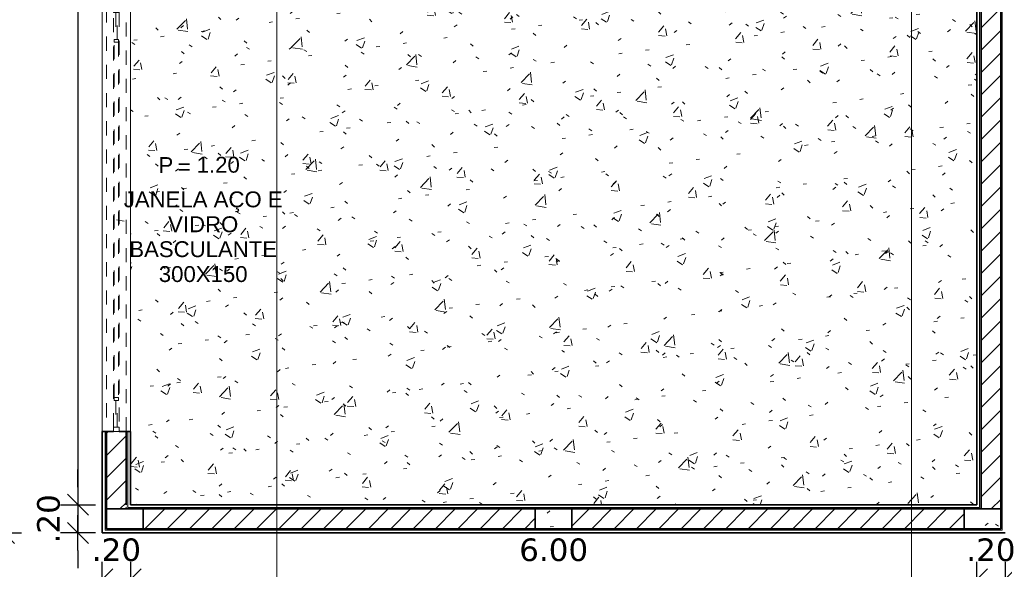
# Model space of a CAD drawing. Header units: millimetres. Extents: x -109 to 627, y -178 to 173.
# Tile 118 of 178: x 320.84 to 327.82, y -94.29 to -90.39. Entities that reach past the tile are written whole.
import ezdxf

# ---------------------------------------------------------------- set-up
doc = ezdxf.new("R2010")
doc.units = ezdxf.units.MM
doc.linetypes.add('Traço Curto', pattern=[0.0015300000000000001, 0.001, -0.0005300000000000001])
for name, color, linetype, lineweight in [('ARQ - ALVENARIA - OSSO', 2, 'Continuous', 35), ('ARQ - DIVISORIA', 3, 'Continuous', 35), ('ARQ - JANELA', 2, 'Traço Curto', 5), ('ARQ - PAREDE VISTA', 4, 'Continuous', 9), ('ARQ - PAREDES_HACHURA', 9, 'Continuous', 35), ('ARQ - PAREDES_REVESTIMENTO', 3, 'Continuous', 35), ('ARQ - PILAR', 4, 'Continuous', 15), ('ARQ - PISO_HACHURA_SUPERFICIE', 9, 'Continuous', 5), ('ARQ - SIMBOLO_CORTE', 2, 'Continuous', 5), ('ARQ -TEXTO_JANELA', 2, 'Continuous', 9)]:
    doc.layers.add(name, color=color, linetype=linetype, lineweight=lineweight)
doc.styles.add('Arial_3', font='arial.ttf', dxfattribs={"height": 0.0015})
doc.styles.add('Arial_4', font='arial.ttf', dxfattribs={"height": 0.1124999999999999})
doc.styles.add('FNDE Texto Cota 0100', font='verdana.ttf', dxfattribs={"height": 0.16})
doc.dimstyles.new('FNDE 1-0100', dxfattribs={"dimscale": 2.5, "dimtxt": 0.16, "dimasz": 0.05, "dimexe": 0.15, "dimexo": 0.15, "dimgap": 0.05, "dimtad": 1, "dimzin": 4, "dimdsep": 46, "dimtxsty": 'FNDE Texto Cota 0100', "dimblk": 'tic', "dimcen": 0.15, "dimdle": 0.15, "dimse1": 1, "dimse2": 1, "dimclrd": 251, "dimclre": 251, "dimclrt": 256, "dimaunit": 1, "dimadec": 3, "dimazin": 0, "dimtfac": 1, "dimtix": 1, "dimtmove": 2, "dimatfit": 3, "dimldrblk": 'tic', "dimfxl": 0.15, "dimtvp": 1, "dimtolj": 1, "dimtzin": 0, "dimarcsym": 0})
pattern_1 = [(49.99999999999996, (318.528649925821, -67.90926755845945), (0.5462905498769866, -0.04729538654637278), [0.05698523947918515, -0.6288371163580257]), (355, (318.528649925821, -67.90926755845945), (-0.1054013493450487, 0.5732220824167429), [0.04598808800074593, -0.5028697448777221]), (100.451, (318.5746380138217, -67.91326652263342), (0.4408404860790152, 0.5255719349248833), [0.04898731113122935, -0.5338617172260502]), (46.184, (318.528649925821, -67.7573069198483), (0.8129122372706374, -0.1260280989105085), [0.08597772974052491, -0.9427558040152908]), (96.63599999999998, (318.5966323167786, -67.7673043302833), (0.7118101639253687, 0.7420596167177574), [0.07298109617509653, -0.8007925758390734]), (351.184, (318.528649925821, -67.7573069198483), (0.7120447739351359, 0.7424237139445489), [0.0689821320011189, -0.7538047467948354]), (21, (318.6046302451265, -67.7952970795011), (0.4548672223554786, -0.3062123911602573), [0.05698523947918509, -0.628837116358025]), (326, (318.6046302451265, -67.7952970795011), (0.1857174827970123, 0.5524509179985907), [0.04598808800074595, -0.5028697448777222]), (71.45100000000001, (318.6426204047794, -67.8202906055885), (0.6403701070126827, 0.2459518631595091), [0.04898731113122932, -0.5338617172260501]), (37.49999999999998, (318.528649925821, -67.90926755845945), (0.00920361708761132, 0.2540508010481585), [0.02499352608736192, -0.4718777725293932, 0.02499352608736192, -0.4848744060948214, -0.5048692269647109]), (37.49999999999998, (318.528649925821, -67.90926755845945), (0.00920361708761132, 0.2540508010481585), [-1.006739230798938, 0.02499352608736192, -0.4798757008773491]), (7.49999999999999, (318.528649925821, -67.90926755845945), (0.2004088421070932, 0.3006603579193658), [0.02499352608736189, -0.2659311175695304, 0.02499352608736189, -0.4598808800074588, -0.1919502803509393]), (7.49999999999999, (318.528649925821, -67.90926755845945), (0.2004088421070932, 0.3006603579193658), [-0.7757990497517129, 0.02499352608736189, -0.1669567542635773]), (327.5, (318.3586939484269, -67.90926755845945), (0.4063776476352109, -0.0170731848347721), [0.02499352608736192, -0.1649572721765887, 0.02499352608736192, -0.5688526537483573, -0.7887956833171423]), (327.5, (318.3586939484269, -67.90926755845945), (0.4063776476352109, -0.0170731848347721), [-0.7847967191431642, 0.02499352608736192, -0.7638021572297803]), (317.5, (318.2827136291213, -67.90926755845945), (0.4438836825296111, 0.07598815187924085), [0.02499352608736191, -0.2229422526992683, 0.02499352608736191, -0.3699041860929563, -0.559854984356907]), (317.5, (318.2827136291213, -67.90926755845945), (0.4438836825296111, 0.07598815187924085), [-0.6418337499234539, 0.02499352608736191, -0.5348614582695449])]
pattern_2 = [(45, (318.528649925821, -67.90926755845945), (-0.07917545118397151, 0.07917545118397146), [])]

# ---------------------------------------------------------------- blocks, each defined once
blk = doc.blocks.new('JANELA BASCULANTE PRÁTICA DE REVIT - JANELA AÇO E VIDRO BASCULANTE 300X150-6308812-NÍVEL 1')
at = {"layer": 'ARQ - JANELA'}
for p, q in [((1.499999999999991, 0.07000000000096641), (-1.500000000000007, 0.07000000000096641)), ((-1.469999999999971, 0.01999999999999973), (-1.500000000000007, 0.01999999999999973)), ((-1.500000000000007, 0.01999999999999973), (-1.500000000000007, -0.02000000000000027)), ((-1.469999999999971, -0.02000000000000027), (-1.469999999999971, 0.01999999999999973)), ((-1.469999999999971, 0.01999999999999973), (1.470000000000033, 0.01999999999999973)), ((-1.279999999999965, 0.004999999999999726), (-1.469999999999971, 0.004999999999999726)), ((-1.469999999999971, 0.004999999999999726), (-1.469999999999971, -0.005000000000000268)), ((-1.259999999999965, 0.01499999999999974), (-1.279999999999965, 0.01499999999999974)), ((-1.279999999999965, 0.01499999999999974), (-1.279999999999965, -0.01500000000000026)), ((-1.279999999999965, -0.005000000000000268), (-1.279999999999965, 0.004999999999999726)), ((-1.259999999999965, -0.01500000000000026), (-1.259999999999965, 0.01499999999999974)), ((-1.259999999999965, 0.01499999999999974), (1.260000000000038, 0.01499999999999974)), ((1.280000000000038, 0.01499999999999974), (1.260000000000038, 0.01499999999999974)), ((1.260000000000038, 0.01499999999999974), (1.260000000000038, -0.01500000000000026)), ((1.280000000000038, -0.01500000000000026), (1.280000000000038, 0.01499999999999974)), ((1.470000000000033, 0.004999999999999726), (1.280000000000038, 0.004999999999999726)), ((1.280000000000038, 0.004999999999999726), (1.280000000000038, -0.005000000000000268)), ((1.499999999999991, 0.01999999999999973), (1.470000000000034, 0.01999999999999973)), ((1.470000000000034, 0.01999999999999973), (1.470000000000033, -0.02000000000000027)), ((1.470000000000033, -0.005000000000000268), (1.470000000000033, 0.004999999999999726)), ((1.499999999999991, -0.02000000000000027), (1.499999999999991, 0.01999999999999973)), ((-1.500000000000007, -0.02000000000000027), (-1.469999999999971, -0.02000000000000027)), ((-1.469999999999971, -0.005000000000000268), (-1.279999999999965, -0.005000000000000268)), ((1.470000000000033, -0.02000000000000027), (-1.469999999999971, -0.02000000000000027)), ((-1.279999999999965, -0.01500000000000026), (-1.259999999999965, -0.01500000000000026)), ((1.260000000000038, -0.01500000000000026), (-1.259999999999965, -0.01500000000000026)), ((1.260000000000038, -0.01500000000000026), (1.280000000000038, -0.01500000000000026)), ((1.280000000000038, -0.005000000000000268), (1.470000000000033, -0.005000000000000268)), ((1.470000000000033, -0.02000000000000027), (1.499999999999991, -0.02000000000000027)), ((-1.499980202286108, -0.07), (1.499999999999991, -0.07))]:
    blk.add_line(p, q, dxfattribs=at)
blk = doc.blocks.new('Identificação de Janela - Modelo 1-6080617-NÍVEL 1')
at = {"layer": 'ARQ -TEXTO_JANELA', "char_height": 0.0015, "attachment_point": 1, "style": 'Arial_3'}
for s, insert, width in [('P', (-0.004488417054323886, 0.005715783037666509), 0.00168354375), ('=', (-0.002669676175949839, 0.005559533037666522), 0.00152320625)]:
    blk.add_mtext(s, dxfattribs=dict(at, insert=insert, width=width))
blk = doc.blocks.new('tic')
blk.add_line((-0.6000000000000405, -0.600000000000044), (0.6000000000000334, 0.600000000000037))
at = {"color": 251}
for p, q in [((0, -1.000000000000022), (0, 0.9999999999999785)), ((-1.000000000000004, 0), (0.9999999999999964, 0))]:
    blk.add_line(p, q, dxfattribs=at)
blk = doc.blocks.new('*D650')
at = {"color": 251, "lineweight": -2, "transparency": 16777216}
blk.add_line((321.257977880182, -85.55765662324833), (321.257977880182, -93.70548138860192), dxfattribs=at)
at = {"layer": 'Defpoints', "color": 0, "transparency": 16777216}
for p in [(321.6302039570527, -85.43265662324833), (321.257977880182, -93.83048138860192), (321.6302039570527, -93.83048138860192)]:
    blk.add_point(p, dxfattribs=at)
at = {"color": 251, "lineweight": -2, "transparency": 16777216, "xscale": 0.125, "yscale": 0.125, "zscale": 0.125}
for p, rotation in [((321.257977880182, -85.43265662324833), 90), ((321.257977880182, -93.83048138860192), 270)]:
    blk.add_blockref('tic', p, dxfattribs=dict(at, rotation=rotation))
at = {"transparency": 16777216, "insert": (321.0493244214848, -89.6315690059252), "char_height": 0.16, "attachment_point": 5, "rotation": 90, "style": 'FNDE Texto Cota 0100'}
blk.add_mtext('\\A1;8.40', dxfattribs=at)
blk = doc.blocks.new('*D651')
at = {"color": 251, "lineweight": -2, "transparency": 16777216}
for p, q in [((321.257977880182, -93.70548138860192), (321.257977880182, -93.58048138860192)), ((321.257977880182, -93.83048138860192), (321.257977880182, -94.03042959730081)), ((321.257977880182, -94.15542959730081), (321.257977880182, -94.28042959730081))]:
    blk.add_line(p, q, dxfattribs=at)
at = {"layer": 'Defpoints', "color": 0, "transparency": 16777216}
for p in [(321.6302039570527, -93.83048138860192), (321.257977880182, -94.03042959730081), (321.4302557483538, -94.03042959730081)]:
    blk.add_point(p, dxfattribs=at)
at = {"color": 251, "lineweight": -2, "transparency": 16777216, "xscale": 0.125, "yscale": 0.125, "zscale": 0.125}
for p, rotation in [((321.257977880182, -93.83048138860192), 270), ((321.257977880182, -94.03042959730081), 90)]:
    blk.add_blockref('tic', p, dxfattribs=dict(at, rotation=rotation))
at = {"transparency": 16777216, "insert": (321.0496467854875, -93.93045549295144), "char_height": 0.16, "attachment_point": 5, "rotation": 90, "style": 'FNDE Texto Cota 0100'}
blk.add_mtext('\\A1;.20', dxfattribs=at)
blk = doc.blocks.new('*D652')
at = {"color": 251, "lineweight": -2, "transparency": 16777216}
blk.add_line((320.7331138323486, -93.90542959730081), (320.7331138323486, -50.76666830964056), dxfattribs=at)
at = {"layer": 'Defpoints', "color": 0, "transparency": 16777216}
for p in [(320.7331138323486, -50.64166830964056), (321.4302557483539, -50.64166830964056), (321.4302557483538, -94.03042959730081)]:
    blk.add_point(p, dxfattribs=at)
at = {"color": 251, "lineweight": -2, "transparency": 16777216, "xscale": 0.125, "yscale": 0.125, "zscale": 0.125}
for p, rotation in [((320.7331138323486, -50.64166830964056), 90), ((320.7331138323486, -94.03042959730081), 270)]:
    blk.add_blockref('tic', p, dxfattribs=dict(at, rotation=rotation))
at = {"transparency": 16777216, "insert": (320.5247827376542, -72.33604895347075), "char_height": 0.16, "attachment_point": 5, "rotation": 90, "style": 'FNDE Texto Cota 0100'}
blk.add_mtext('\\A1;43.39', dxfattribs=at)
blk = doc.blocks.new('*D599')
at = {"color": 251, "lineweight": -2, "transparency": 16777216}
for p, q in [((321.3052557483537, -94.35921347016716), (321.1802557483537, -94.35921347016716)), ((321.4302557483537, -94.35921347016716), (321.6302039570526, -94.35921347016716)), ((321.7552039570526, -94.35921347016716), (321.8802039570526, -94.35921347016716))]:
    blk.add_line(p, q, dxfattribs=at)
at = {"layer": 'Defpoints', "color": 0, "transparency": 16777216}
for p in [(321.6302039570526, -93.8304813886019), (321.4302557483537, -94.03042959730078), (321.6302039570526, -94.35921347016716)]:
    blk.add_point(p, dxfattribs=at)
at = {"color": 251, "lineweight": -2, "transparency": 16777216, "xscale": 0.125, "yscale": 0.125, "zscale": 0.125}
blk.add_blockref('tic', (321.4302557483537, -94.35921347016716), dxfattribs=at)
at = {"color": 251, "lineweight": -2, "transparency": 16777216, "xscale": 0.125, "yscale": 0.125, "zscale": 0.125, "rotation": 180}
blk.add_blockref('tic', (321.6302039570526, -94.35921347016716), dxfattribs=at)
at = {"transparency": 16777216, "insert": (321.5302298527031, -94.15088237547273), "char_height": 0.16, "attachment_point": 5, "style": 'FNDE Texto Cota 0100'}
blk.add_mtext('\\A1;.20', dxfattribs=at)
blk = doc.blocks.new('*D653')
at = {"color": 251, "lineweight": -2, "transparency": 16777216}
blk.add_line((321.7552039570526, -94.35921347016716), (327.5036502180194, -94.35921347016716), dxfattribs=at)
at = {"layer": 'Defpoints', "color": 0, "transparency": 16777216}
for p in [(321.6302039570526, -93.8304813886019), (327.6286502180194, -93.8304813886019), (327.6286502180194, -94.35921347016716)]:
    blk.add_point(p, dxfattribs=at)
at = {"color": 251, "lineweight": -2, "transparency": 16777216, "xscale": 0.125, "yscale": 0.125, "zscale": 0.125, "rotation": 180}
blk.add_blockref('tic', (321.6302039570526, -94.35921347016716), dxfattribs=at)
at = {"color": 251, "lineweight": -2, "transparency": 16777216, "xscale": 0.125, "yscale": 0.125, "zscale": 0.125}
blk.add_blockref('tic', (327.6286502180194, -94.35921347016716), dxfattribs=at)
at = {"transparency": 16777216, "insert": (324.629427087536, -94.15093610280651), "char_height": 0.16, "attachment_point": 5, "style": 'FNDE Texto Cota 0100'}
blk.add_mtext('\\A1;6.00', dxfattribs=at)
blk = doc.blocks.new('*D654')
at = {"color": 251, "lineweight": -2, "transparency": 16777216}
for p, q in [((327.5036502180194, -94.35921347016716), (327.3786502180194, -94.35921347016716)), ((327.6286502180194, -94.35921347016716), (327.8285984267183, -94.35921347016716)), ((327.9535984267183, -94.35921347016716), (328.0785984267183, -94.35921347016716))]:
    blk.add_line(p, q, dxfattribs=at)
at = {"layer": 'Defpoints', "color": 0, "transparency": 16777216}
for p in [(327.6286502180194, -93.8304813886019), (327.8285984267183, -94.03042959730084), (327.8285984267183, -94.35921347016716)]:
    blk.add_point(p, dxfattribs=at)
at = {"color": 251, "lineweight": -2, "transparency": 16777216, "xscale": 0.125, "yscale": 0.125, "zscale": 0.125}
blk.add_blockref('tic', (327.6286502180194, -94.35921347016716), dxfattribs=at)
at = {"color": 251, "lineweight": -2, "transparency": 16777216, "xscale": 0.125, "yscale": 0.125, "zscale": 0.125, "rotation": 180}
blk.add_blockref('tic', (327.8285984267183, -94.35921347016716), dxfattribs=at)
at = {"transparency": 16777216, "insert": (327.7286243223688, -94.15088237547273), "char_height": 0.16, "attachment_point": 5, "style": 'FNDE Texto Cota 0100'}
blk.add_mtext('\\A1;.20', dxfattribs=at)
blk = doc.blocks.new('*D655')
at = {"color": 251, "lineweight": -2, "transparency": 16777216}
blk.add_line((327.9535984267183, -94.35921347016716), (329.9030287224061, -94.35921347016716), dxfattribs=at)
at = {"layer": 'Defpoints', "color": 0, "transparency": 16777216}
for p in [(327.8285984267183, -94.03042959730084), (330.0280287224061, -94.03042959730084), (330.0280287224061, -94.35921347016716)]:
    blk.add_point(p, dxfattribs=at)
at = {"color": 251, "lineweight": -2, "transparency": 16777216, "xscale": 0.125, "yscale": 0.125, "zscale": 0.125, "rotation": 180}
blk.add_blockref('tic', (327.8285984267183, -94.35921347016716), dxfattribs=at)
at = {"color": 251, "lineweight": -2, "transparency": 16777216, "xscale": 0.125, "yscale": 0.125, "zscale": 0.125}
blk.add_blockref('tic', (330.0280287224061, -94.35921347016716), dxfattribs=at)
at = {"transparency": 16777216, "insert": (328.9283135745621, -94.15088237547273), "char_height": 0.16, "attachment_point": 5, "style": 'FNDE Texto Cota 0100'}
blk.add_mtext('\\A1;2.20', dxfattribs=at)
blk = doc.blocks.new('*D600')
at = {"color": 251, "lineweight": -2, "transparency": 16777216}
blk.add_line((321.5552557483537, -94.88407751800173), (330.102976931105, -94.88407751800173), dxfattribs=at)
at = {"layer": 'Defpoints', "color": 0, "transparency": 16777216}
for p in [(321.4302557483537, -94.03042959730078), (330.227976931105, -94.03042959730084), (330.227976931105, -94.88407751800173)]:
    blk.add_point(p, dxfattribs=at)
at = {"color": 251, "lineweight": -2, "transparency": 16777216, "xscale": 0.125, "yscale": 0.125, "zscale": 0.125, "rotation": 180}
blk.add_blockref('tic', (321.4302557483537, -94.88407751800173), dxfattribs=at)
at = {"color": 251, "lineweight": -2, "transparency": 16777216, "xscale": 0.125, "yscale": 0.125, "zscale": 0.125}
blk.add_blockref('tic', (330.227976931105, -94.88407751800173), dxfattribs=at)
at = {"transparency": 16777216, "insert": (325.8291163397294, -94.67542405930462), "char_height": 0.16, "attachment_point": 5, "style": 'FNDE Texto Cota 0100'}
blk.add_mtext('\\A1;8.80', dxfattribs=at)

msp = doc.modelspace()

# ---------------------------------------------------------------- hatches: boundary and pattern name
at = {"layer": 'ARQ - PAREDES_HACHURA'}
h = msp.add_hatch(color=256, dxfattribs=at)
h.paths.add_polyline_path([(321.4602479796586, -94.00043736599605), (321.4602479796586, -93.3106160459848), (321.4502505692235, -93.3106160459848), (321.4502505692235, -94.00043736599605)], flags=0)
h.paths.add_polyline_path([(321.4602479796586, -90.31141270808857), (321.4602479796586, -88.95176488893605), (321.4502505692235, -88.95176488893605), (321.4502505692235, -90.31141270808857)], flags=0)
h.paths.add_polyline_path([(321.4602479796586, -85.95220549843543), (321.4601627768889, -84.71252660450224), (321.4502505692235, -84.71284307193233), (321.4502505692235, -85.95220549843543)], flags=0)
h.paths.add_polyline_path([(321.4502505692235, -81.7133034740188), (321.4602479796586, -81.7133034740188), (321.4602479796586, -80.35457345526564), (321.4502505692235, -80.35457345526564), (321.4502505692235, -81.16376236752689)], flags=0)
h.paths.add_polyline_path([(321.4602479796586, -77.35535032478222), (321.4602479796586, -76.66492767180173), (321.4602479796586, -67.51731312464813), (321.4502505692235, -67.51731312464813), (321.4502505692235, -77.35535032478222)], flags=0)
h.paths.add_polyline_path([(321.4602479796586, -64.51710186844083), (321.4602479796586, -63.15745404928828), (321.4502505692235, -63.15745404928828), (321.4502505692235, -64.51710186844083)], flags=0)
h.paths.add_polyline_path([(321.4502505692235, -60.15920304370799), (321.4602479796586, -60.15920304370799), (321.4602479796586, -59.46938172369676), (321.4502505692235, -59.46938172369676), (321.4502505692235, -59.63933770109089)], flags=0)
h = msp.add_hatch(color=256, dxfattribs=at)
h.paths.add_polyline_path([(321.6002117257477, -93.85047620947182), (321.6102091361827, -93.84976210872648), (321.6102091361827, -93.31061604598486), (321.6002117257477, -93.31061604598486), (321.6002117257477, -93.83048138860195)], flags=0)
h.paths.add_polyline_path([(321.6002117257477, -90.31139291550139), (321.6102091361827, -90.31139291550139), (321.6102091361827, -88.95174509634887), (321.6002117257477, -88.95174509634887), (321.6002117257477, -89.76153534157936)], flags=0)
h.paths.add_polyline_path([(321.6102091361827, -85.95252196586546), (321.6102091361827, -85.41266180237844), (321.6002117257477, -85.41267832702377), (321.6002117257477, -85.95252196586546)], flags=0)
h = msp.add_hatch(color=256, dxfattribs=at)
h.paths.add_polyline_path([(327.6486450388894, -93.85047620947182), (327.6586424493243, -93.85045968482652), (327.6586424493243, -86.35241838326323), (327.6486450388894, -86.35241838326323), (327.6486450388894, -93.83229919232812)], flags=0)
h.paths.add_polyline_path([(327.6586424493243, -85.45265144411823), (327.6586424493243, -85.41266180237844), (327.6486450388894, -85.41266180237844), (327.6486450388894, -85.45265144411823)], flags=0)
for points in [[(327.8086036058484, -94.00043736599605), (327.8086036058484, -86.34741967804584), (327.7986061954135, -86.34741967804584), (327.7986061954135, -94.00043736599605)], [(327.5386735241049, -93.8604736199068), (327.6586424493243, -93.8604736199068), (327.6586424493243, -93.85047620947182), (321.6002117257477, -93.85047620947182), (321.6002117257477, -93.8604736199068), (327.4259305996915, -93.8604736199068)], [(327.8086036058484, -94.01043477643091), (327.8086036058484, -94.00043736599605), (321.4502505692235, -94.00043736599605), (321.4502505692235, -94.01043477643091), (327.7986061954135, -94.01043477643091)]]:
    msp.add_hatch(color=256, dxfattribs=at).paths.add_polyline_path(points, flags=0)
h = msp.add_hatch(dxfattribs=at)
h.set_pattern_fill('FP_6', color=256, scale=0.9997410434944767, style=0, pattern_type=2)
h.set_pattern_definition(pattern_2)
h.paths.add_polyline_path([(321.4602479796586, -93.86047361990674), (321.6002117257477, -93.86047361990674), (321.6002117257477, -93.31061604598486), (321.4602479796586, -93.31061604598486)], flags=0)
h.paths.add_polyline_path([(321.5102350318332, -90.31139291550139), (321.6002117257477, -90.31139291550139), (321.6002117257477, -89.76153534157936), (321.4602479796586, -89.76153534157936), (321.4602479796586, -90.31139291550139)], flags=0)
h = msp.add_hatch(dxfattribs=at)
h.set_pattern_fill('FP_6', color=256, scale=0.9997410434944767, style=0, pattern_type=2)
h.set_pattern_definition(pattern_2)
h.paths.add_polyline_path([(327.6586424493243, -93.86047361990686), (327.7986061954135, -93.8604736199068), (327.7986061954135, -89.76153534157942), (327.6586424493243, -89.76153534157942), (327.6586424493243, -93.85047620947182)], flags=0)
h = msp.add_hatch(dxfattribs=at)
h.set_pattern_fill('FP_6', color=256, scale=0.9997410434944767, style=0, pattern_type=2)
h.set_pattern_definition(pattern_2)
h.paths.add_polyline_path([(321.7201806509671, -94.00043736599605), (324.4994607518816, -94.00043736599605), (324.4994607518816, -93.8604736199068), (321.7201806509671, -93.8604736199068)], flags=0)
h = msp.add_hatch(dxfattribs=at)
h.set_pattern_fill('FP_6', color=256, scale=0.9997410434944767, style=0, pattern_type=2)
h.set_pattern_definition(pattern_2)
h.paths.add_polyline_path([(327.5386735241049, -94.00043736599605), (327.5386735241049, -93.8604736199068), (324.7593934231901, -93.8604736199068), (324.7593934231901, -94.00043736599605), (327.4259305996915, -94.00043736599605)], flags=0)
at = {"layer": 'ARQ - PILAR'}
h = msp.add_hatch(dxfattribs=at)
h.set_pattern_fill('FP_1', color=256, scale=0.9997410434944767, style=0, pattern_type=2)
h.set_pattern_definition(pattern_1)
h.paths.add_polyline_path([(324.7593934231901, -94.00043736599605), (324.7593934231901, -93.8604736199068), (324.4994607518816, -93.8604736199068), (324.4994607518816, -94.00043736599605)], flags=0)
h = msp.add_hatch(dxfattribs=at)
h.set_pattern_fill('FP_1', color=256, scale=0.9997410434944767, style=0, pattern_type=2)
h.set_pattern_definition(pattern_1)
h.paths.add_polyline_path([(327.7986061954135, -94.00043736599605), (327.7986061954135, -93.8604736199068), (327.5386735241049, -93.8604736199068), (327.5386735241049, -94.00043736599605), (327.6586424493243, -94.00043736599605)], flags=0)
at = {"layer": 'ARQ - PISO_HACHURA_SUPERFICIE'}
h = msp.add_hatch(dxfattribs=at)
h.set_pattern_fill('FP_1', color=256, scale=0.9997410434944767, style=0, pattern_type=2)
h.set_pattern_definition(pattern_1)
h.paths.add_polyline_path([(327.6286502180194, -93.83048138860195), (327.6286502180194, -86.35241838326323), (327.6336489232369, -86.35241838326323), (327.6336489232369, -86.31242874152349), (327.6486450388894, -86.31242874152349), (327.6486450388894, -86.3024313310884), (327.6586424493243, -86.3024313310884), (327.6586424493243, -85.502638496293), (327.6486450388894, -85.502638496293), (327.6486450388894, -85.49264108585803), (327.6336489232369, -85.49264108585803), (327.6336489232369, -85.45265144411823), (327.6286502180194, -85.45265144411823), (327.6286502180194, -85.4326566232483), (321.6302039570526, -85.4326566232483), (321.6302039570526, -93.83048138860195), (327.5386735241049, -93.83048138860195)], flags=0)
h.paths.add_polyline_path([(327.6486450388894, -86.35241838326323), (327.6586424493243, -86.35241838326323), (327.6586424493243, -86.32242615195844), (327.6486450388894, -86.32242615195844)], flags=0)
h.paths.add_polyline_path([(327.6486450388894, -85.53762943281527), (326.8488522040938, -85.53762943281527), (326.8488522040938, -85.502638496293), (327.6486450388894, -85.502638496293), (327.6486450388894, -85.50823704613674)], flags=0)
h.paths.add_polyline_path([(327.6486450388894, -85.48264367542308), (327.6586424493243, -85.48264367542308), (327.6586424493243, -85.45265144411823), (327.6486450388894, -85.45265144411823), (327.6486450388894, -85.45810587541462)], flags=0)

# ---------------------------------------------------------------- linework, layer by layer
at = {"layer": 'ARQ - ALVENARIA - OSSO'}
for p, q in [((327.6586424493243, -89.76153534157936), (327.6586424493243, -93.86047361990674)), ((327.7986061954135, -93.86047361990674), (327.7986061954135, -89.76153534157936)), ((321.5102350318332, -93.31061604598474), (321.4602479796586, -93.31061604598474)), ((321.4602479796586, -93.31061604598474), (321.4602479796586, -93.86047361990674)), ((321.6002117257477, -93.31061604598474), (321.550224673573, -93.31061604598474)), ((321.6002117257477, -93.8304813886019), (321.6002117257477, -93.31061604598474)), ((321.4602479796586, -93.86047361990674), (321.6002117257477, -93.86047361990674)), ((321.6002117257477, -93.85047620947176), (321.6002117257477, -93.86047361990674)), ((324.4994607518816, -93.86047361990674), (321.720180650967, -93.86047361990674)), ((321.720180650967, -93.86047361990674), (321.720180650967, -94.00043736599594)), ((324.4994607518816, -94.00043736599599), (324.4994607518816, -93.86047361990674)), ((327.5386735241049, -93.86047361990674), (324.7593934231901, -93.86047361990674)), ((324.7593934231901, -93.86047361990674), (324.7593934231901, -94.00043736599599)), ((327.5386735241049, -94.00043736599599), (327.5386735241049, -93.86047361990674)), ((327.6586424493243, -93.86047361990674), (327.7986061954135, -93.86047361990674)), ((321.720180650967, -94.00043736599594), (324.4994607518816, -94.00043736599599)), ((324.7593934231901, -94.00043736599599), (327.5386735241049, -94.00043736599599))]:
    msp.add_line(p, q, dxfattribs=at)
at = {"layer": 'ARQ - DIVISORIA'}
for p, q in [((327.7986061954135, -89.50160267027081), (327.7986061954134, -94.00043736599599)), ((321.4602479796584, -93.31061604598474), (321.4502505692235, -93.31061604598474)), ((321.6102091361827, -93.31061604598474), (321.6002117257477, -93.31061604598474)), ((321.4602479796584, -94.00043736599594), (321.4602479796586, -93.86047361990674)), ((321.6002117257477, -93.86047361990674), (327.6586424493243, -93.86047361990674)), ((327.7986061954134, -94.00043736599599), (321.4602479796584, -94.00043736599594))]:
    msp.add_line(p, q, dxfattribs=at)
at = {"layer": 'ARQ - PAREDE VISTA'}
for p, q in [((327.6486450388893, -93.85047620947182), (327.6486450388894, -86.35241838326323)), ((327.8086036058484, -86.34741967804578), (327.8086036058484, -94.01043477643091)), ((321.4302557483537, -93.31061604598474), (321.4302557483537, -90.31141270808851)), ((321.6302039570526, -90.31139291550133), (321.6302039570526, -93.31061604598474)), ((321.4502505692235, -94.01043477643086), (321.4502505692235, -93.31061604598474)), ((321.6102091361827, -93.31061604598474), (321.6102091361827, -93.85047620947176)), ((321.6102091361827, -93.85047620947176), (327.6486450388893, -93.85047620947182)), ((327.8086036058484, -94.01043477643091), (321.4502505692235, -94.01043477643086))]:
    msp.add_line(p, q, dxfattribs=at)
at = {"layer": 'ARQ - PAREDES_REVESTIMENTO'}
for p, q in [((327.6286502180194, -86.35241838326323), (327.6286502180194, -93.8304813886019)), ((321.4302557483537, -93.31061604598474), (321.4302557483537, -94.03042959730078)), ((321.4502505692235, -93.31061604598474), (321.4302557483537, -93.31061604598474)), ((321.6302039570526, -93.31061604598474), (321.6102091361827, -93.31061604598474)), ((321.6302039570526, -93.8304813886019), (321.6302039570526, -93.31061604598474)), ((327.6286502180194, -93.8304813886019), (321.6302039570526, -93.8304813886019)), ((321.4302557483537, -94.03042959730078), (327.8285984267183, -94.03042959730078))]:
    msp.add_line(p, q, dxfattribs=at)
at = {"layer": 'ARQ - PILAR'}
for p, q in [((321.720180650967, -93.86047361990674), (321.4602479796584, -93.86047361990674)), ((321.4602479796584, -93.86047361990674), (321.4602479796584, -94.00043736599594)), ((321.720180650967, -94.00043736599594), (321.720180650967, -93.86047361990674)), ((324.7593934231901, -93.86047361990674), (324.4994607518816, -93.86047361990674)), ((324.4994607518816, -93.86047361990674), (324.4994607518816, -94.00043736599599)), ((324.7593934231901, -94.00043736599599), (324.7593934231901, -93.86047361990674)), ((327.7986061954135, -93.86047361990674), (327.5386735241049, -93.86047361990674)), ((327.5386735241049, -93.86047361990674), (327.5386735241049, -94.00043736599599)), ((327.7986061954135, -94.00043736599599), (327.7986061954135, -93.86047361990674)), ((321.4602479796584, -94.00043736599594), (321.720180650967, -94.00043736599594)), ((324.4994607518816, -94.00043736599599), (324.7593934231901, -94.00043736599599)), ((327.5386735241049, -94.00043736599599), (327.7986061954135, -94.00043736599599))]:
    msp.add_line(p, q, dxfattribs=at)
at = {"layer": 'ARQ - SIMBOLO_CORTE'}
for p, q in [((322.6667885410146, -49.6991000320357), (322.6667885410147, -95.97418397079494)), ((327.1655511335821, -49.6991000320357), (327.1655511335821, -95.97418397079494))]:
    msp.add_line(p, q, dxfattribs=at)
at = {"layer": 'ARQ -TEXTO_JANELA'}
msp.add_line((321.5302298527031, -91.81100448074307), (321.5847895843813, -91.81934759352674), dxfattribs=at)

# ---------------------------------------------------------------- block references
at = {"layer": 'ARQ - JANELA', "xscale": 0.9997410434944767, "yscale": 0.9997410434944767, "zscale": 0.9997410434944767, "rotation": 269.9999999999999}
msp.add_blockref('JANELA BASCULANTE PRÁTICA DE REVIT - JANELA AÇO E VIDRO BASCULANTE 300X150-6308812-NÍVEL 1', (321.5302298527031, -91.81100448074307), dxfattribs=at)
at = {"layer": 'ARQ -TEXTO_JANELA', "xscale": 74.98057826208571, "yscale": 74.98057826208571, "zscale": 74.98057826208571}
msp.add_blockref('Identificação de Janela - Modelo 1-6080617-NÍVEL 1', (322.1650654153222, -91.79431825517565), dxfattribs=at)

# ---------------------------------------------------------------- texts
at = {"layer": 'ARQ -TEXTO_JANELA', "char_height": 0.1124708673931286, "line_spacing_factor": 0.9417779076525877, "style": 'Arial_4'}
for s, insert, width, attachment_point in [('1.20', (322.4049215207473, -91.36339910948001), 0.3662711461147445, 3), ('JANELA AÇO E\\PVIDRO\\PBASCULANTE\\P300X150', (322.1453267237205, -91.60901026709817), 1.34528913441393, 2)]:
    msp.add_mtext(s, dxfattribs=dict(at, insert=insert, width=width, attachment_point=attachment_point))

# ---------------------------------------------------------------- dimensions: what is measured, and where the dimension line sits
for base, p1, p2, picture, middle in [((320.7331138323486, -50.64166830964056), (321.4302557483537, -94.03042959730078), (321.4302557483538, -50.64166830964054), '*D652', (320.5247827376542, -72.33604895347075)), ((321.257977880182, -93.83048138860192), (321.6302039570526, -85.4326566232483), (321.6302039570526, -93.8304813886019), '*D650', (321.0493244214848, -89.6315690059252)), ((321.257977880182, -94.03042959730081), (321.6302039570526, -93.8304813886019), (321.4302557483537, -94.03042959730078), '*D651', (321.0496467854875, -93.93045549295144))]:
    dim = msp.add_linear_dim(base=base, p1=p1, p2=p2, angle=90, dimstyle='FNDE 1-0100')
    dim.commit()
    dim.dimension.update_dxf_attribs({"geometry": picture, "text_midpoint": middle})
for base, p1, p2, picture, middle in [((321.6302039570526, -94.35921347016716), (321.4302557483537, -94.03042959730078), (321.6302039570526, -93.8304813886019), '*D599', (321.5302298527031, -94.15088237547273)), ((327.6286502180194, -94.35921347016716), (321.6302039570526, -93.8304813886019), (327.6286502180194, -93.8304813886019), '*D653', (324.629427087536, -94.15093610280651)), ((327.8285984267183, -94.35921347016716), (327.6286502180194, -93.8304813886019), (327.8285984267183, -94.03042959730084), '*D654', (327.7286243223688, -94.15088237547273)), ((330.227976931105, -94.88407751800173), (321.4302557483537, -94.03042959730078), (330.227976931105, -94.03042959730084), '*D600', (325.8291163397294, -94.67542405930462)), ((330.0280287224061, -94.35921347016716), (327.8285984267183, -94.03042959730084), (330.0280287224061, -94.03042959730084), '*D655', (328.9283135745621, -94.15088237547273))]:
    dim = msp.add_linear_dim(base=base, p1=p1, p2=p2, dimstyle='FNDE 1-0100')
    dim.commit()
    dim.dimension.update_dxf_attribs({"geometry": picture, "text_midpoint": middle})

doc.saveas('drawing.dxf')
